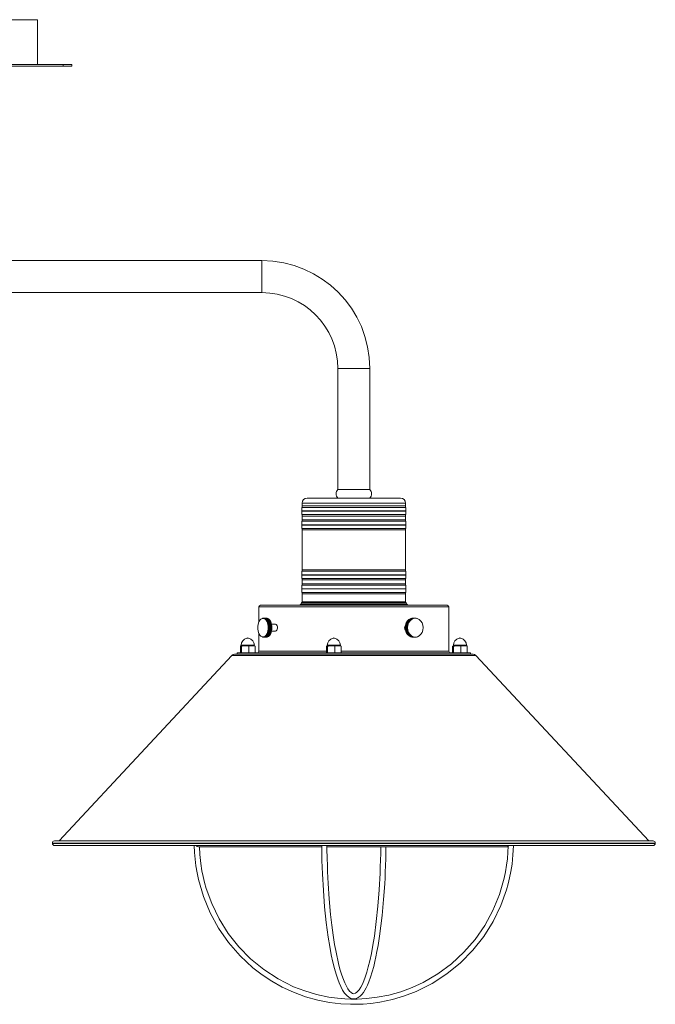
# Model space of a CAD drawing. Header units: millimetres. Extents: x -405 to 925, y -824 to 171.
# Tile 2 of 4: x 178 to 546, y -824 to -253. Entities that reach past the tile are written whole.
import ezdxf

# ---------------------------------------------------------------- set-up
doc = ezdxf.new("R2010")
doc.units = ezdxf.units.MM

msp = doc.modelspace()

# ---------------------------------------------------------------- linework, layer by layer
at = {"color": 7, "linetype": 'Continuous', "lineweight": 15}
for p, q in [((188.45, -253.44), (-21.55, -253.44)), ((188.45, -279.44), (188.45, -253.44)), ((208.45, -279.44), (-41.55, -279.44)), ((208.45, -280.44), (-41.55, -280.44)), ((203.45, -280.44), (203.45, -279.44)), ((208.45, -280.44), (208.45, -279.44)), ((318.45, -392.97), (144.9, -392.97)), ((-151.55, -411.48), (318.45, -411.48)), ((362.41, -455.44), (362.41, -525.44)), ((380.92, -525.44), (380.92, -455.44)), ((380.92, -525.44), (362.41, -525.44)), ((341.63, -535.84), (341.47, -537.86)), ((341.66, -533.44), (341.66, -535.04)), ((344.66, -530.44), (398.66, -530.44)), ((401.66, -535.04), (401.66, -533.44)), ((401.86, -537.86), (401.69, -535.84)), ((341.47, -538.02), (341.63, -540.04)), ((341.66, -540.84), (341.66, -543.05)), ((401.66, -543.05), (401.66, -540.84)), ((401.69, -540.04), (401.86, -538.02)), ((341.63, -543.83), (341.47, -545.92)), ((341.47, -546.08), (341.63, -548.1)), ((401.86, -545.92), (401.69, -543.83)), ((401.69, -548.1), (401.86, -546.08)), ((341.66, -548.9), (341.66, -572.04)), ((401.66, -572.04), (401.66, -548.9)), ((341.63, -572.84), (341.47, -574.86)), ((341.47, -575.02), (341.63, -577.11)), ((401.86, -574.86), (401.69, -572.84)), ((401.69, -577.11), (401.86, -575.02)), ((341.63, -580.89), (341.47, -582.92)), ((341.66, -577.89), (341.66, -580.1)), ((401.66, -580.1), (401.66, -577.89)), ((401.86, -582.92), (401.69, -580.89)), ((341.47, -583.08), (341.63, -585.1)), ((341.66, -585.9), (341.66, -590.5)), ((401.66, -590.5), (401.66, -585.9)), ((401.69, -585.1), (401.86, -583.08)), ((317.66, -592.5), (425.66, -592.5)), ((341.39, -591.07), (341, -591.92)), ((341.66, -590.5), (401.66, -590.5)), ((402.33, -591.92), (401.93, -591.07)), ((316.66, -593.5), (316.66, -602.14)), ((426.66, -619.1), (426.66, -593.5)), ((318.84, -600.04), (318.81, -600.05)), ((321.45, -600.06), (320.59, -599.93)), ((320.74, -600.56), (322.32, -600.56)), ((321.02, -600.84), (322.6, -600.84)), ((321.28, -601.18), (322.87, -601.18)), ((321.53, -601.57), (323.11, -601.57)), ((321.75, -602), (323.33, -602)), ((321.94, -602.46), (323.52, -602.46)), ((322.11, -602.97), (323.69, -602.97)), ((322.24, -603.49), (323.82, -603.49)), ((322.34, -604.04), (323.92, -604.04)), ((326.24, -603.5), (324.02, -603.5)), ((402.63, -604.23), (401.55, -604.23)), ((402.77, -603.67), (401.69, -603.67)), ((402.95, -603.14), (401.87, -603.14)), ((403.17, -602.63), (402.09, -602.63)), ((403.44, -602.15), (402.36, -602.15)), ((403.75, -601.71), (402.67, -601.71)), ((404.1, -601.31), (403.02, -601.31)), ((404.48, -600.95), (403.4, -600.95)), ((404.88, -600.65), (403.8, -600.65)), ((405.17, -600.08), (404.79, -600.19)), ((406.57, -599.93), (406.05, -599.96)), ((407.18, -599.97), (406.82, -599.93)), ((407.4, -599.97), (407.66, -600.01)), ((408.1, -600.12), (407.4, -600)), ((316.66, -608.85), (316.66, -619.1)), ((321.3, -609.78), (322.89, -609.78)), ((321.55, -609.39), (323.13, -609.39)), ((321.76, -608.96), (323.35, -608.96)), ((321.95, -608.49), (323.54, -608.49)), ((322.12, -607.99), (323.7, -607.99)), ((322.25, -607.46), (323.83, -607.46)), ((322.35, -606.91), (323.93, -606.91)), ((322.41, -604.61), (323.99, -604.61)), ((322.41, -606.34), (324, -606.34)), ((322.45, -605.18), (324.03, -605.18)), ((322.45, -605.76), (324.03, -605.76)), ((324.02, -607.5), (326.24, -607.5)), ((402.51, -605.38), (401.43, -605.38)), ((402.53, -605.95), (401.45, -605.95)), ((402.55, -604.8), (401.47, -604.8)), ((402.59, -606.53), (401.51, -606.53)), ((402.71, -607.09), (401.63, -607.09)), ((402.87, -607.64), (401.79, -607.64)), ((403.07, -608.16), (401.99, -608.16)), ((403.33, -608.65), (402.25, -608.65)), ((403.62, -609.11), (402.54, -609.11)), ((403.95, -609.53), (402.87, -609.53)), ((404.31, -609.9), (403.23, -609.9)), ((306.43, -615.72), (306.43, -616.03)), ((314.05, -616.03), (314.05, -615.72)), ((318.79, -610.94), (318.87, -610.96)), ((319.18, -611.02), (319.45, -611.04)), ((319.73, -611.07), (319.18, -611.02)), ((320.76, -610.42), (322.34, -610.42)), ((320.86, -611.02), (321.41, -610.93)), ((321.04, -610.12), (322.62, -610.12)), ((356.28, -615.72), (356.28, -616.03)), ((363.9, -616.03), (363.9, -615.72)), ((404.71, -610.23), (403.63, -610.23)), ((405.13, -610.5), (404.05, -610.5)), ((404.8, -610.84), (405.66, -610.99)), ((406.51, -611.06), (407.06, -611.03)), ((407.46, -611.01), (407.06, -611.05)), ((407.92, -610.91), (408.28, -610.8)), ((429.27, -615.72), (429.27, -616.03)), ((436.89, -616.03), (436.89, -615.72)), ((302.53, -620.9), (440.79, -620.9)), ((304.16, -620.1), (304.16, -620.9)), ((439.16, -620.1), (304.16, -620.1)), ((306.01, -616.2), (306.31, -616.03)), ((306.01, -616.2), (306.01, -619.93)), ((306.31, -616.03), (314.21, -616.03)), ((306.31, -616.03), (306.61, -616.2)), ((306.61, -616.2), (306.61, -619.93)), ((310.85, -616.2), (308.73, -616.03)), ((310.85, -616.2), (312.66, -616.03)), ((310.85, -616.2), (310.85, -619.93)), ((312.66, -616.03), (314.48, -616.2)), ((314.48, -616.2), (314.18, -616.03)), ((314.48, -616.2), (314.48, -619.93)), ((355.85, -616.2), (356.16, -616.03)), ((355.85, -616.2), (355.85, -619.93)), ((356.16, -616.03), (364.06, -616.03)), ((356.16, -616.03), (356.46, -616.2)), ((356.46, -616.2), (356.46, -619.93)), ((360.69, -616.2), (358.57, -616.03)), ((358.57, -620.1), (360.69, -619.93)), ((360.69, -616.2), (362.51, -616.03)), ((360.69, -616.2), (360.69, -619.93)), ((362.51, -616.03), (364.32, -616.2)), ((364.32, -616.2), (364.02, -616.03)), ((364.32, -616.2), (364.32, -619.93)), ((428.85, -616.2), (429.15, -616.03)), ((428.85, -616.2), (428.85, -619.93)), ((429.15, -616.03), (437.05, -616.03)), ((429.15, -616.03), (429.45, -616.2)), ((429.45, -616.2), (429.45, -619.93)), ((433.68, -616.2), (431.57, -616.03)), ((433.68, -616.2), (435.5, -616.03)), ((433.68, -616.2), (433.68, -619.93)), ((435.5, -616.03), (437.32, -616.2)), ((437.32, -619.93), (435.5, -620.1)), ((437.32, -616.2), (437.02, -616.03)), ((437.02, -620.1), (437.32, -619.93)), ((437.32, -616.2), (437.32, -619.93)), ((439.16, -620.9), (439.16, -620.1)), ((301.07, -621.53), (200.97, -728.96)), ((542.36, -728.96), (442.26, -621.53)), ((198.36, -728.97), (544.96, -728.97)), ((544.79, -728.96), (198.54, -728.96)), ((197.12, -730.27), (197.12, -730.4)), ((198.42, -731.7), (544.9, -731.7)), ((281.66, -732.4), (353.05, -732.4)), ((356.05, -732.4), (461.2, -732.4)), ((546.2, -730.4), (546.2, -730.27))]:
    msp.add_line(p, q, dxfattribs=at)
at = {"color": 8, "linetype": 'Continuous', "lineweight": 15}
for p, q in [((318.45, -392.97), (318.45, -411.48)), ((380.92, -455.44), (362.41, -455.44)), ((401.69, -535.84), (341.63, -535.84)), ((341.66, -533.44), (401.66, -533.44)), ((341.66, -535.04), (401.66, -535.04)), ((341.47, -537.86), (401.86, -537.86)), ((341.47, -538.02), (401.86, -538.02)), ((341.63, -540.04), (401.69, -540.04)), ((401.66, -540.84), (341.66, -540.84)), ((341.47, -545.92), (401.86, -545.92)), ((341.47, -546.08), (401.86, -546.08)), ((401.69, -543.83), (341.63, -543.83)), ((341.66, -543.05), (401.66, -543.05)), ((341.63, -548.1), (401.69, -548.1)), ((401.66, -548.9), (341.66, -548.9)), ((341.47, -574.86), (401.86, -574.86)), ((341.47, -575.02), (401.86, -575.02)), ((401.69, -572.84), (341.63, -572.84)), ((341.66, -572.04), (401.66, -572.04)), ((341.63, -577.11), (401.69, -577.11)), ((401.69, -580.89), (341.63, -580.89)), ((401.66, -577.89), (341.66, -577.89)), ((341.66, -580.1), (401.66, -580.1)), ((341.47, -582.92), (401.86, -582.92)), ((341.47, -583.08), (401.86, -583.08)), ((341.63, -585.1), (401.69, -585.1)), ((401.66, -585.9), (341.66, -585.9)), ((341, -591.92), (402.33, -591.92)), ((401.93, -591.07), (341.39, -591.07)), ((426.66, -593.5), (316.66, -593.5)), ((314.05, -615.72), (306.43, -615.72)), ((310.7, -611.51), (309.79, -611.51)), ((363.9, -615.72), (356.28, -615.72)), ((360.54, -611.51), (359.64, -611.51)), ((436.89, -615.72), (429.27, -615.72)), ((433.53, -611.51), (432.63, -611.51)), ((316.66, -619.1), (355.85, -619.1)), ((364.32, -619.1), (426.66, -619.1)), ((442.26, -621.53), (301.07, -621.53)), ((197.12, -730.27), (546.2, -730.27)), ((197.12, -730.4), (546.2, -730.4))]:
    msp.add_line(p, q, dxfattribs=at)
at = {"color": 7, "linetype": 'Continuous', "lineweight": 15, "flags": 128}
for points in [[(316.64, -602.2), (317.2, -601.2), (317.89, -600.49), (318.67, -600.12), (319.46, -600.11), (320.24, -600.48), (320.93, -601.18), (321.49, -602.19), (321.9, -603.41), (322.1, -604.78), (322.1, -606.2), (321.9, -607.57), (321.5, -608.79), (320.94, -609.8), (320.25, -610.51), (319.47, -610.88), (318.68, -610.88), (317.9, -610.51), (317.21, -609.81), (316.64, -608.81), (316.24, -607.58), (316.04, -606.21), (316.03, -604.8), (316.24, -603.43), (316.64, -602.2)], [(319.35, -599.97), (319.03, -599.99), (318.84, -600.04)], [(320.59, -599.93), (320.52, -599.91), (319.35, -599.97)], [(320.59, -599.94), (320.06, -599.91), (319.48, -599.97)], [(319.48, -599.97), (320.45, -599.92), (321.06, -599.97)], [(321.39, -600.03), (320.39, -599.95), (319.81, -600.03)], [(319.81, -600.03), (320.78, -599.99), (321.39, -600.03)], [(321.71, -600.15), (320.72, -600.06), (320.13, -600.15)], [(320.13, -600.15), (321.1, -600.12), (321.71, -600.15)], [(322.02, -600.32), (321.03, -600.23), (320.44, -600.32)], [(320.44, -600.32), (321.41, -600.31), (322.02, -600.32)], [(322.32, -600.56), (321.34, -600.45), (320.74, -600.56)], [(320.74, -600.56), (321.71, -600.56), (322.32, -600.56)], [(322.6, -600.84), (321.63, -600.73), (321.02, -600.84)], [(321.02, -600.84), (321.99, -600.86), (322.6, -600.84)], [(322.87, -601.18), (321.9, -601.06), (321.28, -601.18)], [(321.28, -601.18), (322.26, -601.22), (322.87, -601.18)], [(321.44, -600.03), (321.49, -600.04), (322.28, -600.41), (322.98, -601.13), (323.55, -602.14), (323.96, -603.38), (324.17, -604.77), (324.17, -606.21), (323.96, -607.59), (323.56, -608.84), (322.99, -609.85), (322.29, -610.57), (321.5, -610.95), (321.44, -610.96)], [(323.11, -601.57), (322.15, -601.44), (321.53, -601.57)], [(321.53, -601.57), (322.5, -601.62), (323.11, -601.57)], [(323.33, -602), (322.38, -601.87), (321.75, -602)], [(321.75, -602), (322.72, -602.06), (323.33, -602)], [(323.52, -602.46), (322.58, -602.33), (321.94, -602.46)], [(321.94, -602.46), (322.9, -602.54), (323.52, -602.46)], [(323.69, -602.97), (322.75, -602.83), (322.11, -602.97)], [(322.11, -602.97), (323.06, -603.05), (323.69, -602.97)], [(323.82, -603.49), (322.89, -603.36), (322.24, -603.49)], [(322.24, -603.49), (323.19, -603.59), (323.82, -603.49)], [(323.92, -604.04), (323, -603.91), (322.34, -604.04)], [(322.34, -604.04), (323.29, -604.15), (323.92, -604.04)], [(326.24, -607.47), (326.37, -607.48), (326.74, -607.29), (327.06, -606.9), (327.29, -606.35), (327.39, -605.71), (327.37, -605.04), (327.21, -604.42), (326.95, -603.92), (326.61, -603.6), (326.24, -603.5)], [(404.8, -610.84), (404.71, -610.81), (403.61, -610.26), (402.67, -609.39), (401.95, -608.26), (401.49, -606.93), (401.33, -605.51), (401.49, -604.08), (401.94, -602.76), (402.66, -601.61), (403.6, -600.74), (404.69, -600.19), (404.79, -600.16)], [(402.63, -604.23), (402, -604.09), (401.55, -604.23)], [(401.55, -604.23), (402.12, -604.33), (402.63, -604.23)], [(402.77, -603.67), (402.14, -603.53), (401.69, -603.67)], [(401.69, -603.67), (402.25, -603.77), (402.77, -603.67)], [(402.95, -603.14), (402.34, -603), (401.87, -603.14)], [(401.87, -603.14), (402.42, -603.22), (402.95, -603.14)], [(403.17, -602.63), (402.58, -602.49), (402.09, -602.63)], [(402.09, -602.63), (402.64, -602.7), (403.17, -602.63)], [(403.44, -602.15), (402.86, -602.01), (402.36, -602.15)], [(402.36, -602.15), (402.9, -602.21), (403.44, -602.15)], [(403.75, -601.71), (403.18, -601.57), (402.67, -601.71)], [(402.67, -601.71), (403.21, -601.75), (403.75, -601.71)], [(409.51, -610.19), (408.43, -610.74), (407.27, -610.92), (406.11, -610.74), (405.03, -610.2), (404.1, -609.34), (403.38, -608.22), (402.93, -606.91), (402.78, -605.51), (402.93, -604.1), (403.37, -602.79), (404.08, -601.67), (405.01, -600.8), (406.09, -600.26), (407.25, -600.07), (408.41, -600.25), (409.49, -600.79), (410.42, -601.65), (411.14, -602.77), (411.59, -604.08), (411.74, -605.49), (411.59, -606.89), (411.15, -608.2), (410.43, -609.33), (409.51, -610.19)], [(404.1, -601.31), (403.53, -601.18), (403.02, -601.31)], [(403.02, -601.31), (403.55, -601.34), (404.1, -601.31)], [(404.48, -600.95), (403.92, -600.83), (403.4, -600.95)], [(403.4, -600.95), (403.93, -600.97), (404.48, -600.95)], [(404.88, -600.65), (404.34, -600.53), (403.8, -600.65)], [(403.8, -600.65), (404.33, -600.65), (404.88, -600.65)], [(405.31, -600.39), (404.78, -600.29), (404.23, -600.39)], [(404.23, -600.39), (404.76, -600.39), (405.31, -600.39)], [(405.76, -600.2), (405.24, -600.11), (404.68, -600.2)], [(404.68, -600.2), (405.21, -600.18), (405.76, -600.2)], [(406.23, -600.06), (405.71, -599.98), (405.15, -600.06)], [(405.15, -600.06), (405.68, -600.03), (406.23, -600.06)], [(405.86, -599.97), (405.44, -600), (405.17, -600.08)], [(405.86, -599.96), (406.16, -599.93), (406.7, -599.98)], [(406.7, -599.98), (406.19, -599.91), (406.05, -599.93)], [(406.57, -599.91), (406.64, -599.9), (407.18, -599.97)], [(407.66, -600.01), (407.16, -599.97), (406.58, -600.01)], [(407.4, -600), (406.84, -599.91), (406.82, -599.91)], [(408.32, -600.17), (408.28, -600.15), (408.1, -600.12)], [(322.89, -609.78), (322.02, -609.75), (321.3, -609.78)], [(321.3, -609.78), (322.17, -609.91), (322.89, -609.78)], [(323.13, -609.39), (322.26, -609.35), (321.55, -609.39)], [(321.55, -609.39), (322.42, -609.52), (323.13, -609.39)], [(323.35, -608.96), (322.48, -608.9), (321.76, -608.96)], [(321.76, -608.96), (322.64, -609.1), (323.35, -608.96)], [(323.54, -608.49), (322.67, -608.42), (321.95, -608.49)], [(321.95, -608.49), (322.84, -608.63), (323.54, -608.49)], [(323.7, -607.99), (322.82, -607.91), (322.12, -607.99)], [(322.12, -607.99), (323.01, -608.13), (323.7, -607.99)], [(323.83, -607.46), (322.95, -607.37), (322.25, -607.46)], [(322.25, -607.46), (323.15, -607.6), (323.83, -607.46)], [(323.93, -606.91), (323.04, -606.81), (322.35, -606.91)], [(322.35, -606.91), (323.26, -607.05), (323.93, -606.91)], [(323.99, -604.61), (323.08, -604.48), (322.41, -604.61)], [(322.41, -604.61), (323.35, -604.73), (323.99, -604.61)], [(324, -606.34), (323.1, -606.23), (322.41, -606.34)], [(322.41, -606.34), (323.33, -606.47), (324, -606.34)], [(324.03, -605.18), (323.12, -605.06), (322.45, -605.18)], [(322.45, -605.18), (323.38, -605.31), (324.03, -605.18)], [(324.03, -605.76), (323.13, -605.65), (322.45, -605.76)], [(322.45, -605.76), (323.37, -605.89), (324.03, -605.76)], [(402.51, -605.38), (401.85, -605.25), (401.43, -605.38)], [(401.43, -605.38), (402.02, -605.49), (402.51, -605.38)], [(402.53, -605.95), (401.86, -605.83), (401.45, -605.95)], [(401.45, -605.95), (402.05, -606.08), (402.53, -605.95)], [(402.55, -604.8), (401.9, -604.66), (401.47, -604.8)], [(401.47, -604.8), (402.05, -604.91), (402.55, -604.8)], [(402.59, -606.53), (401.91, -606.41), (401.51, -606.53)], [(401.51, -606.53), (402.12, -606.66), (402.59, -606.53)], [(402.71, -607.09), (402.02, -606.99), (401.63, -607.09)], [(401.63, -607.09), (402.25, -607.22), (402.71, -607.09)], [(402.87, -607.64), (402.17, -607.54), (401.79, -607.64)], [(401.79, -607.64), (402.42, -607.77), (402.87, -607.64)], [(403.07, -608.16), (402.37, -608.07), (401.99, -608.16)], [(401.99, -608.16), (402.64, -608.29), (403.07, -608.16)], [(403.33, -608.65), (402.61, -608.58), (402.25, -608.65)], [(402.25, -608.65), (402.9, -608.78), (403.33, -608.65)], [(403.62, -609.11), (402.9, -609.05), (402.54, -609.11)], [(402.54, -609.11), (403.2, -609.24), (403.62, -609.11)], [(403.95, -609.53), (403.23, -609.48), (402.87, -609.53)], [(402.87, -609.53), (403.55, -609.65), (403.95, -609.53)], [(404.31, -609.9), (403.59, -609.87), (403.23, -609.9)], [(403.23, -609.9), (403.92, -610.02), (404.31, -609.9)], [(318.87, -610.96), (319.01, -611), (319.45, -611.02)], [(319.51, -611.02), (320.33, -611.09), (321.09, -611.02)], [(321.09, -611.02), (320.22, -611.07), (319.51, -611.02)], [(319.73, -611.04), (320.55, -611.08), (320.86, -611.02)], [(319.83, -610.96), (320.66, -611.04), (321.41, -610.96)], [(321.41, -610.96), (320.55, -611), (319.83, -610.96)], [(320.15, -610.83), (320.99, -610.93), (321.73, -610.83)], [(321.73, -610.83), (320.87, -610.86), (320.15, -610.83)], [(320.46, -610.65), (321.3, -610.75), (322.04, -610.65)], [(322.04, -610.65), (321.18, -610.66), (320.46, -610.65)], [(322.34, -610.42), (321.48, -610.41), (320.76, -610.42)], [(320.76, -610.42), (321.61, -610.53), (322.34, -610.42)], [(322.62, -610.12), (321.76, -610.11), (321.04, -610.12)], [(321.04, -610.12), (321.9, -610.24), (322.62, -610.12)], [(404.71, -610.23), (403.98, -610.21), (403.63, -610.23)], [(403.63, -610.23), (404.33, -610.34), (404.71, -610.23)], [(405.13, -610.5), (404.4, -610.5), (404.05, -610.5)], [(404.05, -610.5), (404.76, -610.6), (405.13, -610.5)], [(405.57, -610.72), (404.85, -610.73), (404.49, -610.72)], [(404.49, -610.72), (405.21, -610.81), (405.57, -610.72)], [(406.03, -610.88), (405.31, -610.91), (404.95, -610.88)], [(404.95, -610.88), (405.68, -610.97), (406.03, -610.88)], [(406.5, -610.98), (405.78, -611.03), (405.42, -610.98)], [(405.65, -611.01), (406.15, -611.06), (406.5, -610.98)], [(405.66, -610.99), (406.2, -611.08), (406.23, -611.08)], [(406.98, -611.03), (406.26, -611.08), (406.22, -611.08)], [(406.51, -611.08), (406.64, -611.09), (406.98, -611.03)], [(406.89, -611.04), (407.12, -611.06), (407.46, -611.01)], [(407.25, -611.02), (407.61, -611), (407.92, -610.91)], [(308.73, -616.03), (307.08, -616.13), (306.61, -616.2)], [(358.57, -616.03), (356.93, -616.13), (356.46, -616.2)], [(356.46, -619.93), (356.93, -619.99), (358.57, -620.1)], [(431.57, -616.03), (429.92, -616.13), (429.45, -616.2)], [(279.26, -731.7), (279.43, -735.74), (279.76, -739.62), (280.25, -743.5), (280.91, -747.4), (281.73, -751.31), (284.57, -761.08), (288.45, -770.53), (293.33, -779.49), (299.13, -787.87), (305.8, -795.55), (313.24, -802.45), (318.6, -806.57), (324.24, -810.29), (330.24, -813.64), (336.71, -816.63), (343.61, -819.18), (350.76, -821.17), (357.61, -822.52), (364.08, -823.29), (369.73, -823.59), (373.39, -823.59), (377.08, -823.45), (381.45, -823.08), (386.62, -822.37), (394.03, -820.82), (401.08, -818.72), (407.72, -816.16), (417.01, -811.52), (425.6, -805.94), (433.46, -799.51), (440.57, -792.25), (446.87, -784.25), (452.27, -775.6), (456.7, -766.43), (459.98, -757.31), (460.98, -753.77), (461.82, -750.31), (462.54, -746.77), (463.24, -742.38), (463.81, -737.04), (464.07, -731.87), (464.07, -731.7)], [(461.05, -731.98), (460.9, -735.54), (460.59, -739.3), (460.11, -743.06), (459.47, -746.84), (458.67, -750.63), (455.93, -760.08), (452.16, -769.24), (447.44, -777.92), (441.83, -786.03), (435.38, -793.46), (428.17, -800.14), (420.29, -805.98), (411.72, -810.97), (405.47, -813.86), (398.79, -816.32), (391.88, -818.25), (385.25, -819.55), (379, -820.3), (373.54, -820.59), (369.99, -820.59), (366.43, -820.45), (362.2, -820.1), (357.2, -819.41), (350.03, -817.91), (343.22, -815.88), (336.79, -813.4), (327.81, -808.91), (319.49, -803.51), (311.89, -797.29), (305.01, -790.27), (298.91, -782.53), (293.69, -774.15), (289.39, -765.27), (286.21, -756.44), (285.24, -753.01), (284.43, -749.66), (283.74, -746.22), (283.06, -741.98), (282.51, -736.8), (282.29, -732.4)], [(353.06, -731.7), (353.07, -732.57), (353.13, -736.4), (353.22, -740.25), (353.34, -744.11), (353.5, -747.98), (354.03, -757.66), (354.77, -767.12), (355.71, -776.22), (356.84, -784.75), (357.7, -790.05), (358.62, -794.94), (359.54, -799.2), (360.45, -802.84), (361.38, -806.1), (362.36, -809.07), (363.16, -811.18), (364.09, -813.29), (365.15, -815.32), (366.35, -817.15), (367.56, -818.54), (368.76, -819.53), (370.02, -820.16), (371.51, -820.46), (372.99, -820.27), (374.22, -819.74), (375.32, -818.96), (376.32, -817.96), (377.25, -816.78), (378.09, -815.47), (378.84, -814.09), (379.58, -812.55), (380.42, -810.54), (381.36, -807.94), (382.32, -804.84), (383.16, -801.78), (383.86, -798.87), (384.46, -796.15), (385.07, -793.11), (385.71, -789.6), (386.57, -784.14), (387.38, -778.21), (388.07, -772.15), (388.91, -762.93), (389.53, -753.9), (389.72, -750.39), (389.87, -746.96), (390.01, -743.46), (390.14, -739.14), (390.24, -733.87), (390.26, -732.4)], [(387.26, -732.4), (387.26, -732.46), (387.2, -736.27), (387.11, -740.08), (386.99, -743.9), (386.84, -747.74), (386.31, -757.32), (385.58, -766.69), (384.66, -775.69), (383.54, -784.12), (382.71, -789.34), (381.81, -794.16), (380.91, -798.34), (380.02, -801.91), (379.13, -805.07), (378.19, -807.93), (377.44, -809.92), (376.6, -811.85), (375.67, -813.66), (374.68, -815.22), (373.49, -816.57), (372.55, -817.23), (371.73, -817.46), (370.95, -817.31), (370.13, -816.82), (369.2, -815.92), (368.24, -814.61), (367.33, -813.06), (366.44, -811.21), (365.64, -809.3), (364.75, -806.79), (363.83, -803.81), (363.03, -800.85), (362.35, -798.04), (361.77, -795.38), (361.17, -792.38), (360.55, -788.92), (359.69, -783.52), (358.91, -777.67), (358.22, -771.67), (357.39, -762.57), (356.79, -753.63), (356.6, -750.16), (356.45, -746.76), (356.32, -743.28), (356.19, -738.98), (356.08, -733.74), (356.06, -731.7)]]:
    msp.add_lwpolyline(points, dxfattribs=at)
at = {"color": 8, "linetype": 'Continuous', "lineweight": 15, "flags": 128}
msp.add_lwpolyline([(461.09, -732.01), (460.56, -732.33), (460.11, -732.4)], dxfattribs=at)
at = {"color": 7, "linetype": 'Continuous', "lineweight": 15}
for centre, radius, start, end in [((318.45, -455.44), 62.47, 0, 90), ((318.45, -455.44), 43.96, 0, 90), ((364.87, -527.94), 3.51, 134.5721, 225.4279), ((378.46, -527.94), 3.51, 314.5721, 45.4279), ((331.66, -535.04), 10, 355.4275, 0), ((344.66, -533.44), 3, 90, 180), ((398.66, -533.44), 3, 0, 90), ((411.66, -535.04), 10, 180, 184.5725), ((342.47, -537.94), 1, 175.4275, 184.5739), ((331.66, -540.84), 10, 360, 4.5739), ((411.66, -540.84), 10, 175.4261, 180), ((400.86, -537.94), 1, 355.4261, 4.5725), ((342.47, -546), 1, 175.5282, 184.5739), ((331.66, -543.05), 10, 355.5282, 360), ((411.66, -543.05), 10, 180, 184.4718), ((400.86, -546), 1, 355.4261, 4.4718), ((331.66, -548.9), 10, 360, 4.5739), ((411.66, -548.9), 10, 175.4261, 180), ((342.47, -574.94), 1, 175.4261, 184.4718), ((331.66, -572.04), 10, 355.4261, 0), ((411.66, -572.04), 10, 180, 184.5739), ((400.86, -574.94), 1, 355.5282, 4.5739), ((331.66, -577.89), 10, 0, 4.4718), ((331.66, -580.1), 10, 355.4261, 0), ((411.66, -577.89), 10, 175.5282, 180), ((411.66, -580.1), 10, 180, 184.5739), ((342.47, -583), 1, 175.4261, 184.5725), ((331.66, -585.9), 10, 360, 4.5725), ((411.66, -585.9), 10, 175.4275, 180), ((400.86, -583), 1, 355.4275, 4.5739), ((317.66, -593.5), 1, 90, 180), ((340.09, -591.5), 1, 270, 334.9784), ((342.3, -591.5), 1, 90, 154.9784), ((401.03, -591.5), 1, 25.0216, 90), ((403.23, -591.5), 1, 205.0216, 270), ((425.66, -593.5), 1, 360, 90), ((403.03, -605.44), 2.02, 138.1225, 181.6255), ((402.91, -605.6), 1.91, 176.9976, 226.3866), ((310.75, -615.72), 4.32, 102.8396, 180), ((310.24, -613.49), 2.03, 77.1604, 102.8396), ((309.74, -615.72), 4.32, 0, 77.1604), ((360.6, -615.72), 4.32, 102.8396, 180), ((360.09, -613.49), 2.03, 77.1604, 102.8396), ((359.58, -615.72), 4.32, 0, 77.1604), ((433.59, -615.72), 4.32, 102.8396, 180), ((433.08, -613.49), 2.03, 77.1604, 102.8396), ((432.57, -615.72), 4.32, 0, 77.1604), ((302.53, -622.9), 2, 90, 137.0214), ((315.66, -619.1), 1, 270, 0), ((427.66, -619.1), 1, 180, 270), ((440.79, -622.9), 2, 42.9786, 90), ((198.42, -730.27), 1.3, 92.6294, 180), ((198.54, -730.6), 1.64, 90, 96.167), ((544.79, -730.6), 1.64, 83.833, 90), ((544.9, -730.27), 1.3, 0, 87.3706), ((198.42, -730.4), 1.3, 180, 270), ((281.66, -730.9), 1.5, 212.231, 270), ((461.98, -732.2), 0.934, 147.5401, 166.5803), ((544.9, -730.4), 1.3, 270, 360)]:
    msp.add_arc(centre, radius, start, end, dxfattribs=at)

doc.saveas('drawing.dxf')
